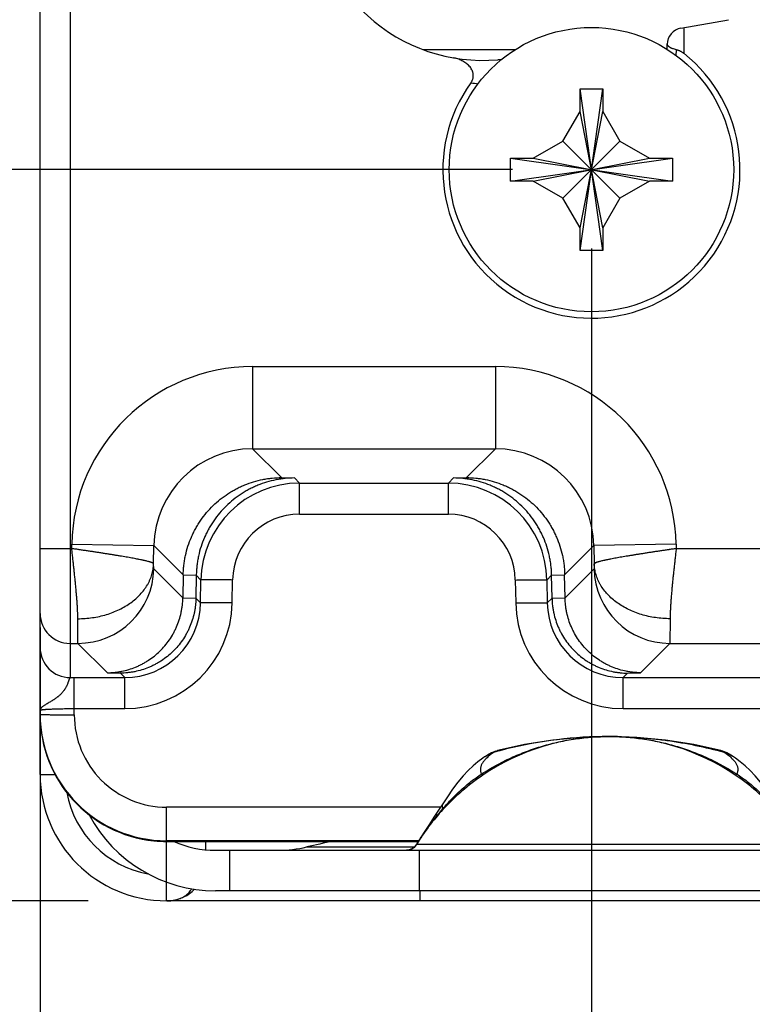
# Model space of a CAD drawing. Header units: inches. Extents: x 0.2 to 16.8, y 0.2 to 10.8.
# Tile 22 of 26: x 13.343 to 13.922, y 3.831 to 4.61. Entities that reach past the tile are written whole.
import ezdxf

# ---------------------------------------------------------------- set-up
doc = ezdxf.new("R2010")
doc.units = ezdxf.units.IN
doc.header["$LTSCALE"] = 0.935
doc.header["$MEASUREMENT"] = 0
doc.layers.get('0').update_dxf_attribs({"linetype": 'CONTINUOUS'})
doc.layers.add('DIMENSIONS', color=7, linetype='CONTINUOUS')
doc.styles.get("Standard").update_dxf_attribs({"font": 'txt', "width": 0.8})
doc.dimstyles.new('DIMSTYLE_1', dxfattribs={"dimtxt": 0.125, "dimasz": 0.18, "dimexe": 0.18, "dimexo": 0.0625, "dimgap": 0.09, "dimtad": 0, "dimtih": 1, "dimtoh": 1, "dimdec": 3, "dimzin": 4, "dimdsep": 46, "dimtxsty": 'STANDARD', "dimblk": '_FILLED', "dimblk1": '_FILLED', "dimblk2": '_FILLED', "dimcen": 0.09, "dimadec": 0, "dimazin": 0, "dimtp": 0.01, "dimtm": 0.01, "dimtfac": 1, "dimtdec": 3, "dimtofl": 0, "dimtmove": 0, "dimatfit": 3, "dimldrblk": '_FILLED', "dimfxl": 1, "dimtolj": 1, "dimtzin": 4, "dimarcsym": 0})

# ---------------------------------------------------------------- blocks, each defined once
blk = doc.blocks.new('_FILLED')
at = {"color": 0, "linetype": 'BYBLOCK'}
blk.add_solid([(0, 0), (-1, 0.1736), (-1, -0.1736)], dxfattribs=at)
blk = doc.blocks.new('*D2')
at = {"layer": 'DIMENSIONS', "color": 2, "linetype": 'CONTINUOUS'}
for p, q in [((13.73271, 4.49179), (12.48421, 4.49179)), ((12.60921, 4.49179), (12.60921, 4.20254)), ((12.60921, 3.91329), (12.60921, 4.20254)), ((12.60921, 4.20254), (12.60921, 3.37892)), ((13.3971, 3.91329), (12.48421, 3.91329)), ((12.60921, 3.37892), (12.3689, 3.37892))]:
    blk.add_line(p, q, dxfattribs=at)
at = {"layer": 'DIMENSIONS', "color": 2, "linetype": 'CONTINUOUS', "xscale": 0.18, "yscale": 0.18, "zscale": 0.18}
for p, rotation in [((12.60921, 4.49179), 90), ((12.60921, 3.91329), 270)]:
    blk.add_blockref('_FILLED', p, dxfattribs=dict(at, rotation=rotation))
at = {"layer": 'DIMENSIONS', "color": 2, "linetype": 'CONTINUOUS', "insert": (12.3064, 3.44142), "char_height": 0.125, "width": 1.225, "attachment_point": 3, "line_spacing_factor": 0.9}
blk.add_mtext('.579{\\Ftxt.shx;\\W1.000000;\\H0.125000; }[14.69]', dxfattribs=at)
blk = doc.blocks.new('*D3')
at = {"layer": 'DIMENSIONS', "color": 2, "linetype": 'CONTINUOUS'}
for p, q in [((13.73271, 5.47579), (12.48421, 5.47579)), ((12.60921, 5.47579), (12.60921, 5.10879)), ((12.60921, 4.49179), (12.60921, 4.85879)), ((13.73271, 4.49179), (12.48421, 4.49179))]:
    blk.add_line(p, q, dxfattribs=at)
at = {"layer": 'DIMENSIONS', "color": 2, "linetype": 'CONTINUOUS', "xscale": 0.18, "yscale": 0.18, "zscale": 0.18}
for p, rotation in [((12.60921, 5.47579), 90), ((12.60921, 4.49179), 270)]:
    blk.add_blockref('_FILLED', p, dxfattribs=dict(at, rotation=rotation))
at = {"layer": 'DIMENSIONS', "color": 2, "linetype": 'CONTINUOUS', "insert": (12.60921, 5.04629), "char_height": 0.125, "width": 1.225, "attachment_point": 2, "line_spacing_factor": 0.9}
blk.add_mtext('.984{\\Ftxt.shx;\\W1.000000;\\H0.125000; }[24.99]', dxfattribs=at)
blk = doc.blocks.new('*D14')
at = {"layer": 'DIMENSIONS', "color": 2, "linetype": 'CONTINUOUS'}
for p, q in [((13.79521, 4.42929), (13.79521, 2.61939)), ((13.35921, 4.12949), (13.35921, 2.61939)), ((13.35921, 2.74439), (12.99921, 2.74439)), ((13.79521, 2.74439), (14.34887, 2.74439))]:
    blk.add_line(p, q, dxfattribs=at)
at = {"layer": 'DIMENSIONS', "color": 2, "linetype": 'CONTINUOUS', "xscale": 0.18, "yscale": 0.18, "zscale": 0.18}
blk.add_blockref('_FILLED', (13.35921, 2.74439), dxfattribs=at)
at = {"layer": 'DIMENSIONS', "color": 2, "linetype": 'CONTINUOUS', "xscale": 0.18, "yscale": 0.18, "zscale": 0.18, "rotation": 180}
blk.add_blockref('_FILLED', (13.79521, 2.74439), dxfattribs=at)
at = {"layer": 'DIMENSIONS', "color": 2, "linetype": 'CONTINUOUS', "insert": (14.41137, 2.80689), "char_height": 0.125, "width": 1.225, "attachment_point": 1, "line_spacing_factor": 0.9}
blk.add_mtext('.436{\\Ftxt.shx;\\W1.000000;\\H0.125000; }[11.07]', dxfattribs=at)

msp = doc.modelspace()

# ---------------------------------------------------------------- linework, layer by layer
at = {"color": 7, "linetype": 'CONTINUOUS'}
for p, q in [((13.35921, 4.01329), (13.35921, 7.28229)), ((13.38283, 7.20562), (13.38283, 4.19199)), ((13.86595, 4.60379), (13.90365, 4.61044)), ((13.86821, 4.60419), (13.86821, 4.58386)), ((13.85521, 4.58689), (13.85521, 4.59099)), ((13.66215, 4.58679), (13.73505, 4.58679)), ((13.86233, 4.58204), (13.8625, 4.58671)), ((13.78621, 4.55579), (13.80421, 4.55579)), ((13.80421, 4.42779), (13.78621, 4.55579)), ((13.78621, 4.53779), (13.78621, 4.55579)), ((13.78621, 4.42779), (13.80421, 4.55579)), ((13.80421, 4.55579), (13.80421, 4.53779)), ((13.77267, 4.51433), (13.78621, 4.53779)), ((13.80421, 4.44579), (13.78621, 4.53779)), ((13.78621, 4.44579), (13.80421, 4.53779)), ((13.80421, 4.53779), (13.81775, 4.51433)), ((13.74921, 4.50079), (13.77267, 4.51433)), ((13.77267, 4.51433), (13.81775, 4.46924)), ((13.77267, 4.46924), (13.81775, 4.51433)), ((13.81775, 4.51433), (13.84121, 4.50079)), ((13.73121, 4.48279), (13.85921, 4.50079)), ((13.73121, 4.50079), (13.74921, 4.50079)), ((13.73121, 4.50079), (13.85921, 4.48279)), ((13.73121, 4.48279), (13.73121, 4.50079)), ((13.74921, 4.48279), (13.84121, 4.50079)), ((13.74921, 4.50079), (13.84121, 4.48279)), ((13.84121, 4.50079), (13.85921, 4.50079)), ((13.85921, 4.50079), (13.85921, 4.48279)), ((13.74921, 4.48279), (13.73121, 4.48279)), ((13.77267, 4.46924), (13.74921, 4.48279)), ((13.84121, 4.48279), (13.81775, 4.46924)), ((13.85921, 4.48279), (13.84121, 4.48279)), ((13.78621, 4.44579), (13.77267, 4.46924)), ((13.81775, 4.46924), (13.80421, 4.44579)), ((13.78621, 4.42779), (13.78621, 4.44579)), ((13.80421, 4.44579), (13.80421, 4.42779)), ((13.80421, 4.42779), (13.78621, 4.42779)), ((13.5272, 4.33594), (13.71922, 4.33594)), ((13.5272, 4.33594), (13.5272, 4.27095)), ((13.71922, 4.33594), (13.71922, 4.27095)), ((13.5272, 4.27095), (13.71922, 4.27095)), ((13.5272, 4.27095), (13.55, 4.24816)), ((13.71922, 4.27095), (13.69642, 4.24816)), ((13.55, 4.24816), (13.56031, 4.24784)), ((13.56437, 4.24378), (13.56031, 4.24784)), ((13.68611, 4.24784), (13.68205, 4.24378)), ((13.68611, 4.24784), (13.69642, 4.24816)), ((13.56437, 4.24378), (13.68205, 4.24378)), ((13.56437, 4.21922), (13.56437, 4.24378)), ((13.68205, 4.21922), (13.68205, 4.24378)), ((13.56437, 4.21922), (13.68205, 4.21922)), ((13.35921, 4.19199), (13.38419, 4.19199)), ((13.38283, 4.19199), (13.38283, 4.08995)), ((13.38419, 4.19199), (13.38425, 4.19542)), ((13.38425, 4.19542), (13.44923, 4.1943)), ((13.44898, 4.17986), (13.44923, 4.1943)), ((13.44923, 4.1943), (13.47238, 4.17115)), ((13.79719, 4.1943), (13.77404, 4.17115)), ((13.86217, 4.19542), (13.79719, 4.1943)), ((13.79719, 4.1943), (13.79744, 4.17986)), ((13.86217, 4.19542), (13.86223, 4.19199)), ((13.86223, 4.19199), (14.16888, 4.19199)), ((13.44909, 4.17596), (13.44898, 4.17986)), ((13.47206, 4.15299), (13.44909, 4.17596)), ((13.79733, 4.17596), (13.77436, 4.15299)), ((13.79744, 4.17986), (13.79733, 4.17596)), ((13.47238, 4.17115), (13.47206, 4.15299)), ((13.47238, 4.17115), (13.48269, 4.17084)), ((13.48269, 4.17084), (13.48237, 4.15267)), ((13.48641, 4.16712), (13.48269, 4.17084)), ((13.76373, 4.17084), (13.76001, 4.16712)), ((13.76373, 4.17084), (13.77404, 4.17115)), ((13.76405, 4.15267), (13.76373, 4.17084)), ((13.77436, 4.15299), (13.77404, 4.17115)), ((13.48611, 4.14894), (13.48641, 4.16712)), ((13.5111, 4.14895), (13.51141, 4.16712)), ((13.73501, 4.16712), (13.73532, 4.14895)), ((13.76001, 4.16712), (13.76031, 4.14894)), ((13.47206, 4.15299), (13.48237, 4.15267)), ((13.48237, 4.15267), (13.48611, 4.14894)), ((13.76031, 4.14894), (13.76405, 4.15267)), ((13.76405, 4.15267), (13.77436, 4.15299)), ((13.3891, 4.117), (13.389, 4.13649)), ((13.85742, 4.13649), (13.85732, 4.117)), ((13.38283, 4.117), (13.3891, 4.117)), ((13.41235, 4.09375), (13.3891, 4.117)), ((13.85732, 4.117), (13.83407, 4.09375)), ((13.85732, 4.117), (14.16921, 4.117)), ((13.38283, 4.08995), (13.38621, 4.08995)), ((13.38621, 4.08995), (13.42615, 4.08995)), ((13.38621, 4.06043), (13.38621, 4.08995)), ((13.41235, 4.09375), (13.42266, 4.09344)), ((13.42266, 4.09344), (13.42615, 4.08995)), ((13.42615, 4.06539), (13.42615, 4.08995)), ((13.82027, 4.08995), (13.82376, 4.09344)), ((13.82027, 4.08995), (14.16921, 4.08995)), ((13.82027, 4.06539), (13.82027, 4.08995)), ((13.82376, 4.09344), (13.83407, 4.09375)), ((13.35921, 4.0609), (13.35936, 4.06085)), ((13.38621, 4.06539), (13.42615, 4.06539)), ((13.82027, 4.06539), (14.16932, 4.06539)), ((13.80861, 4.04329), (13.8091, 4.04329)), ((13.80886, 4.04329), (13.8091, 4.04329)), ((13.8091, 4.04329), (13.80921, 4.04329)), ((13.8091, 4.04329), (13.80921, 4.04329)), ((13.8091, 4.04329), (13.80921, 4.04329)), ((13.71817, 4.03093), (13.71836, 4.03087)), ((13.71972, 4.03176), (13.72094, 4.03212)), ((13.89869, 4.03176), (13.89748, 4.03212)), ((13.90024, 4.03093), (13.90006, 4.03087)), ((13.71076, 4.02716), (13.71077, 4.02716)), ((13.90766, 4.02716), (13.90768, 4.02714)), ((13.90916, 4.02611), (13.90766, 4.02716)), ((13.35921, 4.01329), (13.37103, 4.01329)), ((13.70941, 4.01269), (13.70829, 4.01357)), ((13.90901, 4.01269), (13.91013, 4.01357)), ((13.67593, 3.98739), (13.45921, 3.98739)), ((13.45921, 3.92808), (13.45921, 3.98739)), ((13.67775, 3.98548), (13.6778, 3.98633)), ((13.65873, 3.96087), (13.45921, 3.96087)), ((13.45921, 3.96029), (13.65837, 3.96029)), ((13.49003, 3.96029), (13.48992, 3.95369)), ((13.65705, 3.95813), (13.65664, 3.9575)), ((13.65705, 3.95813), (13.65703, 3.95807)), ((13.65704, 3.95806), (13.96138, 3.95806)), ((13.49779, 3.95329), (14.12063, 3.95329)), ((13.50921, 3.92129), (13.50921, 3.95329)), ((13.57011, 3.95588), (13.65522, 3.95588)), ((13.65921, 3.92129), (13.65921, 3.95329)), ((13.45919, 3.91341), (13.45904, 3.92807)), ((14.12063, 3.92129), (13.49779, 3.92129)), ((13.6597, 3.91329), (13.6597, 3.92129)), ((13.45921, 3.91329), (13.45919, 3.91341)), ((14.15921, 3.91329), (13.45921, 3.91329))]:
    msp.add_line(p, q, dxfattribs=at)
for points in [[(13.8091, 4.04328), (13.78722, 4.0426), (13.7647, 4.04046), (13.74222, 4.03688), (13.72094, 4.03212)], [(13.89748, 4.03212), (13.8762, 4.03688), (13.85377, 4.04046), (13.83124, 4.04259), (13.80921, 4.04329)], [(13.71972, 4.03176), (13.71622, 4.03031), (13.71301, 4.02859), (13.71077, 4.02716)], [(13.90229, 4.03027), (13.89908, 4.03162), (13.89869, 4.03176)], [(13.90769, 4.02714), (13.90549, 4.02855), (13.90229, 4.03027)], [(13.71076, 4.02716), (13.70926, 4.02611), (13.70547, 4.02326), (13.70166, 4.02005), (13.69775, 4.01637), (13.69371, 4.0121), (13.68955, 4.00714), (13.68536, 4.00159), (13.68126, 3.99565), (13.67768, 3.99011)], [(13.94074, 3.99011), (13.93716, 3.99565), (13.93306, 4.00159), (13.92887, 4.00714), (13.92471, 4.0121), (13.92067, 4.01637), (13.91676, 4.02005), (13.91295, 4.02326), (13.90916, 4.02611)], [(13.67768, 3.99011), (13.67435, 3.98494), (13.67069, 3.97937), (13.66708, 3.97389), (13.66352, 3.96846), (13.66005, 3.96302), (13.65705, 3.95813)], [(13.65664, 3.9575), (13.65578, 3.95644), (13.65478, 3.95552), (13.65367, 3.95474), (13.65246, 3.95411), (13.65117, 3.95366), (13.64984, 3.95338), (13.64885, 3.95331)], [(13.46073, 3.91329), (13.46135, 3.9133), (13.46194, 3.91333), (13.46251, 3.91338), (13.46304, 3.91344), (13.46354, 3.91351), (13.464, 3.91358), (13.4644, 3.91366), (13.46476, 3.91373), (13.46504, 3.91379), (13.46523, 3.91383), (13.46536, 3.91386)]]:
    msp.add_lwpolyline(points, dxfattribs=at)
msp.add_circle((13.79521, 4.49179), 0.1125, dxfattribs=at)
for centre, radius, start, end in [((13.70921, 4.71324), 0.135, 180, 275.03923), ((13.86821, 4.59099), 0.013, 100, 180), ((13.79521, 4.49179), 0.1175, 144.20684, 51.59058), ((13.72221, 4.56581), 0.013, 82.62988, 95.03923), ((13.72398, 4.71925), 0.16056, 261.37438, 263.43995), ((13.5272, 4.19298), 0.14297, 89.99673, 179.02052), ((13.71922, 4.19297), 0.14297, 0.9796, 90.00339), ((13.52717, 4.193), 0.07795, 89.97511, 179.04139), ((13.71925, 4.193), 0.07795, 0.95861, 90.02482), ((13.56439, 4.1658), 0.07798, 90.00854, 179.0339), ((13.68203, 4.1658), 0.07798, 0.96611, 89.99147), ((13.56438, 4.16625), 0.05298, 90.00278, 179.05168), ((13.68204, 4.16625), 0.05298, 0.94832, 89.99722), ((13.38908, 4.17701), 0.06001, 270.02134, 358.99646), ((13.85734, 4.17701), 0.06001, 181.00354, 269.97866), ((13.42615, 4.15035), 0.08496, 270.00226, 359.05229), ((13.42616, 4.14991), 0.05996, 269.99426, 359.07525), ((13.82027, 4.15035), 0.08496, 180.94771, 269.99774), ((13.82026, 4.14991), 0.05996, 180.92475, 270.00574), ((13.38283, 4.14062), 0.02362, 180.00499, 270.00496), ((13.38283, 4.11357), 0.02362, 180.00499, 270.00535), ((13.45923, 4.06088), 0.10001, 179.99048, 269.99045), ((13.45923, 4.06041), 0.07302, 179.98465, 269.98522), ((13.80918, 3.86532), 0.17797, 90.18498, 124.10005), ((13.80948, 3.70292), 0.34037, 90.10476, 103.82303), ((13.80924, 3.86532), 0.17797, 55.9, 90.00822), ((13.80971, 3.70141), 0.34189, 105.0277, 105.49893), ((13.80977, 3.70122), 0.34208, 103.80172, 105.02767), ((13.88908, 4.00003), 0.03288, 55.59769, 58.81783), ((13.45921, 4.01329), 0.1, 180, 270), ((13.81054, 3.86296), 0.18068, 124.03767, 137.3056), ((13.80788, 3.86296), 0.18068, 42.6944, 55.96231), ((13.45904, 4.01329), 0.08, 190.38957, 259.51599), ((13.49779, 4.03429), 0.113, 208.02475, 270), ((13.80786, 3.86566), 0.17688, 137.35767, 148.50549), ((13.49779, 4.03429), 0.081, 246.06651, 270), ((13.80921, 2.92662), 1.05667, 101.92751, 103.07788), ((13.6485, 3.96328), 0.01, 270.00173, 328.56189), ((13.54748, 4.05329), 0.1, 270, 283.07788), ((13.45973, 3.94329), 0.03, 276.15272, 316.09686), ((13.45973, 3.94329), 0.03, 269.75216, 270), ((13.45973, 3.94309), 0.0298, 269.99993, 271.92246), ((13.45974, 3.94283), 0.02954, 271.92046, 275.52312), ((13.45985, 3.9418), 0.02851, 277.5182, 279.66032), ((13.45992, 3.94139), 0.02809, 279.66625, 279.88562), ((13.45994, 3.94124), 0.02794, 279.88523, 280.93669), ((13.45998, 3.94103), 0.02773, 280.93798, 281.19929), ((13.46007, 3.9406), 0.02728, 281.19472, 284.25799)]:
    msp.add_arc(centre, radius, start, end, dxfattribs=at)
for major_axis, ratio, start_param, end_param in [((-0.03827, 0.09241), 0.999785, 1.178059, 2.648688), ((0, 0.10002), 0.999848, -3.24176, -3.141593)]:
    msp.add_ellipse((13.45921, 4.0603), major_axis=major_axis, ratio=ratio, start_param=start_param, end_param=end_param, dxfattribs=at)
for points, knots in [([(13.86253, 4.5867), (13.862, 4.5868), (13.86098, 4.58703), (13.85975, 4.58741), (13.85886, 4.58775), (13.85826, 4.58801), (13.8577, 4.58829), (13.8572, 4.58858), (13.85675, 4.58888), (13.85636, 4.5892), (13.85602, 4.58952), (13.85574, 4.58985), (13.85552, 4.59018), (13.85538, 4.59047), (13.8553, 4.5907), (13.85524, 4.59093), (13.85521, 4.5911), (13.85521, 4.59122)], [0, 0, 0, 0, 0.179706, 0.344807, 0.421315, 0.493568, 0.561482, 0.625028, 0.684239, 0.739228, 0.790215, 0.837473, 0.881355, 0.922545, 0.942434, 0.961951, 1, 1, 1, 1]), ([(13.86253, 4.5867), (13.86278, 4.58665), (13.86328, 4.58653), (13.86402, 4.5863), (13.86475, 4.586), (13.86548, 4.58565), (13.86619, 4.58526), (13.86711, 4.58468), (13.86778, 4.5842), (13.86821, 4.58386)], [0, 0, 0, 0, 0.117911, 0.239034, 0.362675, 0.488254, 0.615201, 0.743065, 1, 1, 1, 1]), ([(13.6999, 4.56051), (13.70008, 4.56075), (13.70041, 4.56126), (13.70084, 4.56205), (13.7012, 4.56288), (13.70148, 4.56374), (13.70168, 4.56463), (13.70179, 4.56553), (13.7018, 4.56643), (13.70174, 4.56733), (13.70158, 4.56823), (13.70135, 4.5691), (13.70104, 4.56995), (13.70054, 4.57105), (13.69976, 4.57234), (13.69863, 4.57376), (13.69734, 4.57503), (13.69593, 4.57617), (13.69442, 4.57717), (13.69284, 4.57804), (13.69119, 4.57878), (13.68949, 4.5794), (13.68775, 4.5799), (13.68657, 4.58015), (13.68597, 4.58025)], [0, 0, 0, 0, 0.031252, 0.062514, 0.093768, 0.125024, 0.156279, 0.187534, 0.21879, 0.250046, 0.281302, 0.312558, 0.343814, 0.37507, 0.437544, 0.500026, 0.562515, 0.625008, 0.687504, 0.750002, 0.812501, 0.874998, 0.937505, 1, 1, 1, 1]), ([(13.72342, 4.57836), (13.72323, 4.57844), (13.72284, 4.57858), (13.72225, 4.57872), (13.72166, 4.57878), (13.72126, 4.57877), (13.72107, 4.57876)], [0, 0, 0, 0, 0.258723, 0.510098, 0.756399, 1, 1, 1, 1]), ([(13.47238, 4.17115), (13.4724, 4.17244), (13.47251, 4.175), (13.47286, 4.17883), (13.4734, 4.18265), (13.47436, 4.18768), (13.47602, 4.19387), (13.47828, 4.19987), (13.48043, 4.20451), (13.4822, 4.2079), (13.48414, 4.21119), (13.48692, 4.21544), (13.49077, 4.22048), (13.49594, 4.22604), (13.5016, 4.23106), (13.50668, 4.23476), (13.51094, 4.23741), (13.51421, 4.23923), (13.51757, 4.2409), (13.52213, 4.24289), (13.52799, 4.24497), (13.53402, 4.24648), (13.5389, 4.24733), (13.54382, 4.24795), (13.54753, 4.24814), (13.55, 4.24816)], [0, 0, 0, 0, 0.031802, 0.063609, 0.095406, 0.127191, 0.190683, 0.254063, 0.285708, 0.317311, 0.348869, 0.380378, 0.443224, 0.505851, 0.568256, 0.630439, 0.66146, 0.69243, 0.723352, 0.754229, 0.815841, 0.877314, 0.908017, 0.938699, 1, 1, 1, 1]), ([(13.56031, 4.24784), (13.55784, 4.24783), (13.55413, 4.24763), (13.54922, 4.24702), (13.54433, 4.24617), (13.5383, 4.24466), (13.53244, 4.24258), (13.52788, 4.24059), (13.52452, 4.23892), (13.52125, 4.2371), (13.51699, 4.23445), (13.51191, 4.23075), (13.50625, 4.22573), (13.50108, 4.22017), (13.49723, 4.21513), (13.49445, 4.21088), (13.49251, 4.20758), (13.49074, 4.20419), (13.48859, 4.19956), (13.48634, 4.19356), (13.48467, 4.18737), (13.48371, 4.18233), (13.48317, 4.17852), (13.48282, 4.17469), (13.48271, 4.17212), (13.48269, 4.17084)], [0, 0, 0, 0, 0.061301, 0.091983, 0.122686, 0.184159, 0.245771, 0.276648, 0.30757, 0.33854, 0.369561, 0.431744, 0.494149, 0.556776, 0.619622, 0.651131, 0.682689, 0.714292, 0.745937, 0.809317, 0.872809, 0.904594, 0.936391, 0.968198, 1, 1, 1, 1]), ([(13.76373, 4.17084), (13.76371, 4.17212), (13.7636, 4.17469), (13.76325, 4.17852), (13.76271, 4.18233), (13.76175, 4.18737), (13.76008, 4.19356), (13.75783, 4.19956), (13.75568, 4.20419), (13.75391, 4.20758), (13.75197, 4.21088), (13.74919, 4.21513), (13.74534, 4.22017), (13.74017, 4.22573), (13.73451, 4.23075), (13.72943, 4.23445), (13.72517, 4.2371), (13.7219, 4.23892), (13.71854, 4.24059), (13.71398, 4.24258), (13.70812, 4.24466), (13.70209, 4.24617), (13.6972, 4.24702), (13.69229, 4.24763), (13.68858, 4.24783), (13.68611, 4.24784)], [0, 0, 0, 0, 0.031802, 0.063609, 0.095406, 0.127191, 0.190683, 0.254063, 0.285708, 0.317311, 0.348869, 0.380378, 0.443224, 0.505851, 0.568256, 0.630439, 0.66146, 0.69243, 0.723352, 0.754229, 0.815841, 0.877314, 0.908017, 0.938699, 1, 1, 1, 1]), ([(13.69642, 4.24816), (13.69889, 4.24814), (13.7026, 4.24795), (13.70751, 4.24733), (13.7124, 4.24648), (13.71843, 4.24497), (13.72429, 4.24289), (13.72885, 4.2409), (13.73221, 4.23923), (13.73548, 4.23741), (13.73974, 4.23476), (13.74482, 4.23106), (13.75048, 4.22604), (13.75565, 4.22048), (13.7595, 4.21544), (13.76228, 4.21119), (13.76422, 4.2079), (13.76599, 4.20451), (13.76814, 4.19987), (13.7704, 4.19387), (13.77206, 4.18768), (13.77302, 4.18265), (13.77356, 4.17883), (13.77391, 4.175), (13.77402, 4.17244), (13.77404, 4.17115)], [0, 0, 0, 0, 0.061301, 0.091983, 0.122686, 0.184159, 0.245771, 0.276648, 0.30757, 0.33854, 0.369561, 0.431744, 0.494149, 0.556776, 0.619622, 0.651131, 0.682689, 0.714292, 0.745937, 0.809317, 0.872809, 0.904594, 0.936391, 0.968198, 1, 1, 1, 1]), ([(13.44898, 4.17986), (13.44897, 4.1799), (13.44893, 4.17998), (13.44885, 4.1801), (13.44872, 4.18022), (13.44856, 4.18035), (13.44836, 4.18048), (13.44802, 4.18066), (13.44763, 4.18084), (13.44718, 4.181), (13.4468, 4.18113), (13.44637, 4.18127), (13.44573, 4.18146), (13.44484, 4.1817), (13.44367, 4.18202), (13.44235, 4.18235), (13.44117, 4.18262), (13.44016, 4.18285), (13.43906, 4.18308), (13.43791, 4.18331), (13.43672, 4.18355), (13.43546, 4.1838), (13.4338, 4.18411), (13.43172, 4.1845), (13.42953, 4.1849), (13.42723, 4.18529), (13.42483, 4.18569), (13.42234, 4.18611), (13.41976, 4.18653), (13.41709, 4.18696), (13.41435, 4.18739), (13.41154, 4.18784), (13.40866, 4.1883), (13.40573, 4.18875), (13.40325, 4.18913), (13.40125, 4.18943), (13.39973, 4.18965), (13.3982, 4.18987), (13.39666, 4.1901), (13.39512, 4.19033), (13.39357, 4.19057), (13.39201, 4.19081), (13.39072, 4.19101), (13.38967, 4.19117), (13.38863, 4.19132), (13.38732, 4.19151), (13.38575, 4.19174), (13.38471, 4.1919), (13.38419, 4.19199)], [0, 0, 0, 0, 0.001868, 0.004054, 0.006658, 0.009741, 0.013328, 0.017426, 0.027158, 0.03281, 0.038998, 0.045729, 0.053008, 0.069208, 0.087587, 0.108084, 0.130631, 0.142655, 0.155171, 0.181654, 0.19561, 0.210035, 0.240252, 0.272229, 0.305887, 0.341144, 0.377924, 0.416145, 0.455716, 0.496546, 0.53854, 0.5816, 0.625625, 0.670512, 0.716158, 0.739232, 0.762458, 0.78582, 0.809306, 0.832901, 0.856592, 0.880366, 0.90421, 0.916155, 0.928112, 0.952055, 0.976024, 1, 1, 1, 1]), ([(13.389, 4.13649), (13.389, 4.13739), (13.38897, 4.13925), (13.38888, 4.1421), (13.38873, 4.14508), (13.38858, 4.14765), (13.38843, 4.14977), (13.38827, 4.15196), (13.38809, 4.15418), (13.3879, 4.15644), (13.3877, 4.15877), (13.38742, 4.16172), (13.38713, 4.16471), (13.38689, 4.16714), (13.38664, 4.16962), (13.38631, 4.17275), (13.38597, 4.17589), (13.38569, 4.17843), (13.38548, 4.18035), (13.38527, 4.18228), (13.38506, 4.18422), (13.38485, 4.18615), (13.38464, 4.1881), (13.38442, 4.19004), (13.38427, 4.19134), (13.38419, 4.19199)], [0, 0, 0, 0, 0.048629, 0.09986, 0.153544, 0.209538, 0.238352, 0.267685, 0.327822, 0.358584, 0.389779, 0.453384, 0.518462, 0.551498, 0.584835, 0.65232, 0.720737, 0.755236, 0.789897, 0.824699, 0.859618, 0.894634, 0.929721, 0.964852, 1, 1, 1, 1]), ([(13.86223, 4.19199), (13.86171, 4.1919), (13.86067, 4.19174), (13.8591, 4.19151), (13.85779, 4.19132), (13.85675, 4.19117), (13.8557, 4.19101), (13.85441, 4.19081), (13.85285, 4.19057), (13.8513, 4.19033), (13.84976, 4.1901), (13.84822, 4.18987), (13.84669, 4.18965), (13.84517, 4.18943), (13.84317, 4.18913), (13.84069, 4.18875), (13.83776, 4.1883), (13.83488, 4.18784), (13.83207, 4.18739), (13.82933, 4.18696), (13.82666, 4.18653), (13.82408, 4.18611), (13.82159, 4.18569), (13.81919, 4.18529), (13.81689, 4.1849), (13.8147, 4.1845), (13.81262, 4.18411), (13.81096, 4.1838), (13.8097, 4.18355), (13.80851, 4.18331), (13.80736, 4.18308), (13.80626, 4.18285), (13.80525, 4.18262), (13.80407, 4.18235), (13.80275, 4.18202), (13.80158, 4.1817), (13.80069, 4.18146), (13.80005, 4.18127), (13.79962, 4.18113), (13.79924, 4.181), (13.79879, 4.18084), (13.7984, 4.18066), (13.79806, 4.18048), (13.79786, 4.18035), (13.7977, 4.18022), (13.79757, 4.1801), (13.79749, 4.17998), (13.79745, 4.1799), (13.79744, 4.17986)], [0, 0, 0, 0, 0.023976, 0.047945, 0.071888, 0.083845, 0.09579, 0.119634, 0.143408, 0.167099, 0.190695, 0.21418, 0.237543, 0.260768, 0.283842, 0.329488, 0.374375, 0.4184, 0.461461, 0.503455, 0.544284, 0.583855, 0.622076, 0.658856, 0.694114, 0.727771, 0.759749, 0.789965, 0.80439, 0.818347, 0.84483, 0.857345, 0.869369, 0.891916, 0.912413, 0.930792, 0.946993, 0.954271, 0.961003, 0.967191, 0.972843, 0.982575, 0.986673, 0.990261, 0.993343, 0.995947, 0.998132, 1, 1, 1, 1]), ([(13.86223, 4.19199), (13.86215, 4.19134), (13.862, 4.19004), (13.86178, 4.1881), (13.86157, 4.18615), (13.86136, 4.18422), (13.86115, 4.18228), (13.86094, 4.18035), (13.86073, 4.17843), (13.86045, 4.17589), (13.86011, 4.17275), (13.85978, 4.16962), (13.85953, 4.16714), (13.85929, 4.16471), (13.859, 4.16172), (13.85872, 4.15877), (13.85852, 4.15644), (13.85833, 4.15418), (13.85815, 4.15196), (13.85799, 4.14977), (13.85784, 4.14765), (13.85769, 4.14508), (13.85754, 4.1421), (13.85745, 4.13925), (13.85742, 4.13739), (13.85742, 4.13649)], [0, 0, 0, 0, 0.035148, 0.070279, 0.105366, 0.140382, 0.175301, 0.210103, 0.244764, 0.279263, 0.34768, 0.415165, 0.448502, 0.481538, 0.546616, 0.610221, 0.641416, 0.672178, 0.732315, 0.761648, 0.790462, 0.846456, 0.90014, 0.951371, 1, 1, 1, 1]), ([(13.389, 4.13649), (13.39285, 4.13649), (13.39862, 4.13691), (13.40614, 4.13828), (13.41161, 4.13971), (13.41686, 4.14152), (13.42186, 4.14369), (13.42656, 4.14622), (13.4309, 4.14906), (13.43486, 4.1522), (13.43839, 4.15562), (13.44147, 4.15927), (13.44363, 4.1625), (13.4451, 4.16517), (13.44607, 4.1672), (13.4469, 4.16925), (13.4476, 4.17134), (13.44816, 4.17345), (13.44858, 4.17557), (13.44886, 4.17771), (13.44895, 4.17914), (13.44898, 4.17986)], [0, 0, 0, 0, 0.142021, 0.212345, 0.281804, 0.350146, 0.417144, 0.482611, 0.546407, 0.608444, 0.668694, 0.727197, 0.784066, 0.811953, 0.839508, 0.866763, 0.893758, 0.920532, 0.947132, 0.973607, 1, 1, 1, 1]), ([(13.85742, 4.13649), (13.85357, 4.13649), (13.8478, 4.13691), (13.84028, 4.13828), (13.83481, 4.13971), (13.82956, 4.14152), (13.82456, 4.14369), (13.81986, 4.14622), (13.81552, 4.14906), (13.81156, 4.1522), (13.80803, 4.15562), (13.80495, 4.15927), (13.80278, 4.1625), (13.80131, 4.16517), (13.80035, 4.1672), (13.79952, 4.16925), (13.79882, 4.17134), (13.79826, 4.17345), (13.79784, 4.17557), (13.79756, 4.17771), (13.79747, 4.17914), (13.79744, 4.17986)], [0, 0, 0, 0, 0.142022, 0.212346, 0.281806, 0.350148, 0.417146, 0.482614, 0.54641, 0.608447, 0.668696, 0.727199, 0.784067, 0.811955, 0.839509, 0.866764, 0.893759, 0.920532, 0.947132, 0.973608, 1, 1, 1, 1]), ([(13.51141, 4.16712), (13.5098, 4.16715), (13.50741, 4.16719), (13.50425, 4.16723), (13.50197, 4.16725), (13.49978, 4.16727), (13.4977, 4.16728), (13.49575, 4.16729), (13.49395, 4.1673), (13.49231, 4.16729), (13.49105, 4.16728), (13.49014, 4.16728), (13.48953, 4.16727), (13.48897, 4.16726), (13.48846, 4.16725), (13.48801, 4.16724), (13.48761, 4.16722), (13.48727, 4.16721), (13.48702, 4.1672), (13.48685, 4.16718), (13.48675, 4.16718), (13.48666, 4.16717), (13.48658, 4.16716), (13.48652, 4.16715), (13.48647, 4.16714), (13.48644, 4.16713), (13.48642, 4.16712), (13.48642, 4.16712), (13.48641, 4.16712)], [0, 0, 0, 0, 0.192854, 0.287006, 0.378456, 0.466342, 0.549839, 0.628161, 0.700571, 0.766388, 0.824995, 0.85142, 0.875841, 0.898201, 0.918449, 0.936536, 0.952422, 0.966069, 0.977447, 0.982278, 0.986533, 0.990211, 0.99331, 0.995832, 0.997778, 0.999157, 0.999642, 1, 1, 1, 1]), ([(13.73501, 4.16712), (13.73662, 4.16715), (13.73901, 4.16719), (13.74217, 4.16723), (13.74445, 4.16725), (13.74664, 4.16727), (13.74872, 4.16728), (13.75067, 4.16729), (13.75247, 4.1673), (13.75411, 4.16729), (13.75537, 4.16728), (13.75628, 4.16728), (13.75689, 4.16727), (13.75745, 4.16726), (13.75796, 4.16725), (13.75841, 4.16724), (13.75881, 4.16722), (13.75915, 4.16721), (13.7594, 4.1672), (13.75957, 4.16718), (13.75967, 4.16718), (13.75976, 4.16717), (13.75984, 4.16716), (13.7599, 4.16715), (13.75995, 4.16714), (13.75998, 4.16713), (13.76, 4.16712), (13.76, 4.16712), (13.76001, 4.16712)], [0, 0, 0, 0, 0.192854, 0.287006, 0.378456, 0.466342, 0.549839, 0.628161, 0.700571, 0.766388, 0.824995, 0.85142, 0.875841, 0.898201, 0.918449, 0.936536, 0.952422, 0.966069, 0.977447, 0.982278, 0.986533, 0.990211, 0.99331, 0.995832, 0.997778, 0.999157, 0.999642, 1, 1, 1, 1]), ([(13.41235, 4.09375), (13.41425, 4.09376), (13.41711, 4.09391), (13.42089, 4.09439), (13.42465, 4.09504), (13.42928, 4.0962), (13.43379, 4.0978), (13.4373, 4.09933), (13.43988, 4.10061), (13.4424, 4.10202), (13.44568, 4.10406), (13.44959, 4.1069), (13.45394, 4.11076), (13.45792, 4.11504), (13.46147, 4.11969), (13.46405, 4.12385), (13.46587, 4.12733), (13.46752, 4.1309), (13.46926, 4.13551), (13.47054, 4.14027), (13.47128, 4.14414), (13.47183, 4.14805), (13.47203, 4.15101), (13.47206, 4.15299)], [0, 0, 0, 0, 0.061303, 0.091986, 0.122691, 0.184166, 0.245781, 0.276658, 0.307581, 0.338552, 0.369574, 0.43176, 0.494167, 0.556797, 0.619645, 0.682696, 0.7143, 0.745946, 0.809328, 0.872824, 0.90461, 0.936408, 1, 1, 1, 1]), ([(13.48237, 4.15267), (13.48234, 4.1507), (13.48214, 4.14774), (13.48159, 4.14383), (13.48085, 4.13996), (13.47957, 4.13519), (13.47783, 4.13058), (13.47618, 4.12702), (13.47436, 4.12354), (13.47178, 4.11938), (13.46823, 4.11473), (13.46425, 4.11045), (13.4599, 4.10659), (13.45599, 4.10374), (13.45271, 4.10171), (13.4502, 4.1003), (13.44762, 4.09902), (13.44411, 4.09749), (13.4396, 4.09589), (13.43496, 4.09473), (13.4312, 4.09408), (13.42742, 4.0936), (13.42457, 4.09345), (13.42266, 4.09344)], [0, 0, 0, 0, 0.063592, 0.09539, 0.127176, 0.190672, 0.254054, 0.2857, 0.317304, 0.380355, 0.443203, 0.505833, 0.56824, 0.630426, 0.661448, 0.692419, 0.723342, 0.754219, 0.815834, 0.877309, 0.908014, 0.938697, 1, 1, 1, 1]), ([(13.76405, 4.15267), (13.76408, 4.1507), (13.76428, 4.14774), (13.76483, 4.14383), (13.76557, 4.13996), (13.76685, 4.13519), (13.76859, 4.13058), (13.77024, 4.12702), (13.77206, 4.12354), (13.77464, 4.11938), (13.77819, 4.11473), (13.78217, 4.11045), (13.78652, 4.10659), (13.79043, 4.10374), (13.79371, 4.10171), (13.79622, 4.1003), (13.7988, 4.09902), (13.80231, 4.09749), (13.80682, 4.09589), (13.81146, 4.09473), (13.81522, 4.09408), (13.819, 4.0936), (13.82185, 4.09345), (13.82376, 4.09344)], [0, 0, 0, 0, 0.063592, 0.09539, 0.127176, 0.190672, 0.254054, 0.2857, 0.317304, 0.380355, 0.443203, 0.505833, 0.56824, 0.630426, 0.661448, 0.692419, 0.723342, 0.754219, 0.815834, 0.877309, 0.908014, 0.938697, 1, 1, 1, 1]), ([(13.83407, 4.09375), (13.83217, 4.09376), (13.82931, 4.09391), (13.82553, 4.09439), (13.82177, 4.09504), (13.81714, 4.0962), (13.81263, 4.0978), (13.80912, 4.09933), (13.80654, 4.10061), (13.80402, 4.10202), (13.80074, 4.10406), (13.79683, 4.1069), (13.79248, 4.11076), (13.7885, 4.11504), (13.78495, 4.11969), (13.78237, 4.12385), (13.78055, 4.12733), (13.7789, 4.1309), (13.77716, 4.13551), (13.77588, 4.14027), (13.77514, 4.14414), (13.77459, 4.14805), (13.77439, 4.15101), (13.77436, 4.15299)], [0, 0, 0, 0, 0.061303, 0.091986, 0.122691, 0.184166, 0.245781, 0.276658, 0.307581, 0.338552, 0.369574, 0.43176, 0.494167, 0.556797, 0.619645, 0.682696, 0.7143, 0.745946, 0.809328, 0.872824, 0.90461, 0.936408, 1, 1, 1, 1]), ([(13.5111, 4.14895), (13.50949, 4.14897), (13.5071, 4.14901), (13.50395, 4.14905), (13.50167, 4.14908), (13.49948, 4.14909), (13.4974, 4.14911), (13.49545, 4.14912), (13.49364, 4.14912), (13.492, 4.14912), (13.49074, 4.14911), (13.48983, 4.1491), (13.48922, 4.14909), (13.48866, 4.14908), (13.48816, 4.14907), (13.4877, 4.14906), (13.48731, 4.14905), (13.48697, 4.14903), (13.48672, 4.14902), (13.48655, 4.14901), (13.48644, 4.149), (13.48635, 4.14899), (13.48627, 4.14898), (13.48621, 4.14897), (13.48616, 4.14896), (13.48613, 4.14895), (13.48612, 4.14895), (13.48611, 4.14894), (13.48611, 4.14894)], [0, 0, 0, 0, 0.192854, 0.287006, 0.378456, 0.466342, 0.549839, 0.628161, 0.700571, 0.766388, 0.824995, 0.85142, 0.875841, 0.898201, 0.918449, 0.936536, 0.952422, 0.966069, 0.977447, 0.982278, 0.986533, 0.990211, 0.99331, 0.995832, 0.997778, 0.999157, 0.999642, 1, 1, 1, 1]), ([(13.73532, 4.14895), (13.73693, 4.14897), (13.73932, 4.14901), (13.74247, 4.14905), (13.74475, 4.14908), (13.74694, 4.14909), (13.74902, 4.14911), (13.75097, 4.14912), (13.75278, 4.14912), (13.75442, 4.14912), (13.75568, 4.14911), (13.75659, 4.1491), (13.7572, 4.14909), (13.75776, 4.14908), (13.75826, 4.14907), (13.75872, 4.14906), (13.75911, 4.14905), (13.75945, 4.14903), (13.7597, 4.14902), (13.75987, 4.14901), (13.75998, 4.149), (13.76007, 4.14899), (13.76015, 4.14898), (13.76021, 4.14897), (13.76026, 4.14896), (13.76029, 4.14895), (13.7603, 4.14895), (13.76031, 4.14894), (13.76031, 4.14894)], [0, 0, 0, 0, 0.192854, 0.287006, 0.378456, 0.466342, 0.549839, 0.628161, 0.700571, 0.766388, 0.824995, 0.85142, 0.875841, 0.898201, 0.918449, 0.936536, 0.952422, 0.966069, 0.977447, 0.982278, 0.986533, 0.990211, 0.99331, 0.995832, 0.997778, 0.999157, 0.999642, 1, 1, 1, 1]), ([(13.38283, 4.08995), (13.38281, 4.08994), (13.38277, 4.08992), (13.38273, 4.08988), (13.3827, 4.08983), (13.38266, 4.08978), (13.38261, 4.08968), (13.38253, 4.08954), (13.38245, 4.08934), (13.38235, 4.0891), (13.38225, 4.08883), (13.38214, 4.08851), (13.38201, 4.08816), (13.38188, 4.08777), (13.38173, 4.08735), (13.38157, 4.08689), (13.3814, 4.08641), (13.38121, 4.08589), (13.381, 4.08534), (13.38069, 4.08456), (13.38024, 4.08354), (13.37972, 4.08249), (13.37925, 4.08163), (13.37887, 4.08097), (13.37852, 4.08041), (13.37822, 4.07997), (13.37791, 4.07953), (13.3775, 4.07898), (13.37699, 4.07834), (13.37645, 4.0777), (13.37588, 4.07708), (13.37528, 4.07647), (13.37466, 4.07589), (13.37402, 4.07534), (13.37336, 4.07481), (13.37269, 4.0743), (13.37202, 4.07381), (13.37134, 4.07333), (13.37067, 4.07287), (13.37, 4.07243), (13.36912, 4.07186), (13.36803, 4.0712), (13.36677, 4.07046), (13.36575, 4.06987), (13.36497, 4.06942), (13.36424, 4.069), (13.36339, 4.06848), (13.36245, 4.06788), (13.36162, 4.0673), (13.3609, 4.06675), (13.36038, 4.06628), (13.36004, 4.06591), (13.35982, 4.06564), (13.35963, 4.06537), (13.35943, 4.06502), (13.35929, 4.06467), (13.35922, 4.06431), (13.35921, 4.06414), (13.35921, 4.06405)], [0, 0, 0, 0, 0.002061, 0.003395, 0.004964, 0.006782, 0.00886, 0.013808, 0.019827, 0.026919, 0.035082, 0.044308, 0.054587, 0.0659, 0.078225, 0.091537, 0.105808, 0.121007, 0.137103, 0.154065, 0.190433, 0.229721, 0.250334, 0.271522, 0.29322, 0.304239, 0.315362, 0.337883, 0.360706, 0.383758, 0.406986, 0.430342, 0.453756, 0.47715, 0.500469, 0.523655, 0.546649, 0.569411, 0.591902, 0.614085, 0.635917, 0.678359, 0.71892, 0.757324, 0.775648, 0.793353, 0.826827, 0.857605, 0.885566, 0.910648, 0.932913, 0.943049, 0.952565, 0.961508, 0.969933, 0.985481, 0.992814, 1, 1, 1, 1]), ([(13.35921, 4.06405), (13.35921, 4.06406), (13.35922, 4.06409), (13.35924, 4.06412), (13.35929, 4.06415), (13.35934, 4.06418), (13.35942, 4.06422), (13.35951, 4.06425), (13.35961, 4.06428), (13.35978, 4.06433), (13.36004, 4.06438), (13.36039, 4.06444), (13.3608, 4.06451), (13.36128, 4.06457), (13.36182, 4.06463), (13.36241, 4.06468), (13.36306, 4.06474), (13.36404, 4.06482), (13.3654, 4.06491), (13.36717, 4.065), (13.36912, 4.06509), (13.37125, 4.06517), (13.37351, 4.06524), (13.3759, 4.06529), (13.37839, 4.06534), (13.38184, 4.06538), (13.38445, 4.06539), (13.38621, 4.06539)], [0, 0, 0, 0, 0.001251, 0.00276, 0.004684, 0.0071, 0.010045, 0.01354, 0.017593, 0.022212, 0.033152, 0.046363, 0.06183, 0.079524, 0.099411, 0.121446, 0.145582, 0.171763, 0.230013, 0.295654, 0.368066, 0.446561, 0.53039, 0.618749, 0.710791, 0.805626, 1, 1, 1, 1]), ([(13.35936, 4.06085), (13.35941, 4.06084), (13.35953, 4.06082), (13.35975, 4.0608), (13.36002, 4.06078), (13.36034, 4.06076), (13.36072, 4.06074), (13.36133, 4.06071), (13.36222, 4.06068), (13.36344, 4.06064), (13.36485, 4.06061), (13.36644, 4.06058), (13.36819, 4.06055), (13.3701, 4.06052), (13.3729, 4.06049), (13.37664, 4.06045), (13.38134, 4.06043), (13.38457, 4.06043), (13.38621, 4.06043)], [0, 0, 0, 0, 0.005916, 0.013902, 0.023948, 0.036037, 0.050145, 0.066242, 0.10427, 0.149806, 0.20247, 0.261821, 0.327362, 0.398545, 0.474771, 0.639763, 0.816814, 1, 1, 1, 1]), ([(13.70829, 4.01357), (13.71202, 4.01599), (13.71965, 4.02055), (13.72958, 4.02555), (13.73772, 4.0291), (13.74392, 4.03155), (13.75021, 4.03377), (13.75868, 4.03643), (13.76945, 4.03917), (13.78038, 4.04115), (13.78918, 4.04225), (13.79802, 4.04304), (13.80467, 4.04328), (13.8091, 4.04329)], [0, 0, 0, 0, 0.125063, 0.250139, 0.312689, 0.375237, 0.43778, 0.500318, 0.625347, 0.750321, 0.812787, 0.875229, 1, 1, 1, 1]), ([(13.80921, 4.04329), (13.81365, 4.04329), (13.8203, 4.04305), (13.82915, 4.04226), (13.83796, 4.04116), (13.8489, 4.03919), (13.85968, 4.03644), (13.86817, 4.03378), (13.87446, 4.03156), (13.88066, 4.02912), (13.88882, 4.02556), (13.89876, 4.02056), (13.9064, 4.01599), (13.91013, 4.01357)], [0, 0, 0, 0, 0.12477, 0.187212, 0.249678, 0.374652, 0.499681, 0.562219, 0.624762, 0.68731, 0.74986, 0.874937, 1, 1, 1, 1]), ([(13.80921, 4.04329), (13.81304, 4.04329), (13.82069, 4.04315), (13.83215, 4.04256), (13.84358, 4.04159), (13.85879, 4.03977), (13.87771, 4.03653), (13.89265, 4.03292), (13.90006, 4.03087)], [0, 0, 0, 0, 0.124799, 0.249542, 0.374278, 0.499069, 0.749045, 1, 1, 1, 1]), ([(13.71836, 4.03087), (13.71781, 4.03052), (13.71676, 4.02981), (13.71527, 4.02873), (13.71389, 4.02765), (13.71264, 4.02657), (13.71151, 4.0255), (13.71052, 4.02441), (13.70965, 4.02333), (13.70893, 4.02225), (13.70834, 4.02117), (13.70789, 4.02008), (13.70759, 4.01899), (13.70743, 4.0179), (13.70742, 4.01681), (13.70756, 4.01572), (13.70784, 4.01463), (13.70813, 4.01392), (13.70829, 4.01357)], [0, 0, 0, 0, 0.088401, 0.172428, 0.252075, 0.32737, 0.398382, 0.465235, 0.528119, 0.587314, 0.643229, 0.696404, 0.747488, 0.797234, 0.846478, 0.896104, 0.946997, 1, 1, 1, 1]), ([(13.71077, 4.02716), (13.71134, 4.02755), (13.7125, 4.0283), (13.71493, 4.02964), (13.71686, 4.03047), (13.71817, 4.03093)], [0, 0, 0, 0, 0.24797, 0.497501, 1, 1, 1, 1]), ([(13.71817, 4.03093), (13.71817, 4.03093), (13.71817, 4.03093), (13.71816, 4.03094), (13.71815, 4.03095), (13.71815, 4.03095), (13.71815, 4.03096), (13.71816, 4.03097), (13.71817, 4.03099), (13.71819, 4.03101), (13.71822, 4.03104), (13.71828, 4.03109), (13.71835, 4.03114), (13.71844, 4.03119), (13.71854, 4.03125), (13.71865, 4.03131), (13.71876, 4.03136), (13.71888, 4.03142), (13.71901, 4.03148), (13.71919, 4.03155), (13.71943, 4.03165), (13.71962, 4.03172), (13.71972, 4.03176)], [0, 0, 0, 0, 0.005917, 0.010704, 0.014897, 0.019064, 0.023627, 0.028796, 0.041288, 0.056735, 0.074855, 0.118059, 0.168987, 0.226216, 0.288655, 0.355547, 0.426275, 0.500393, 0.577524, 0.65739, 0.824396, 1, 1, 1, 1]), ([(13.90024, 4.03093), (13.90025, 4.03093), (13.90025, 4.03093), (13.90026, 4.03094), (13.90027, 4.03095), (13.90027, 4.03095), (13.90027, 4.03096), (13.90026, 4.03097), (13.90025, 4.03099), (13.90023, 4.03101), (13.9002, 4.03104), (13.90014, 4.03109), (13.90007, 4.03114), (13.89998, 4.03119), (13.89988, 4.03125), (13.89977, 4.03131), (13.89966, 4.03136), (13.89954, 4.03142), (13.89941, 4.03148), (13.89923, 4.03155), (13.89899, 4.03165), (13.8988, 4.03172), (13.89869, 4.03176)], [0, 0, 0, 0, 0.005919, 0.010706, 0.014898, 0.019063, 0.023622, 0.028788, 0.041272, 0.056715, 0.074832, 0.118036, 0.16897, 0.226208, 0.288658, 0.355561, 0.426299, 0.500427, 0.577564, 0.657433, 0.824431, 1, 1, 1, 1]), ([(13.90006, 4.03087), (13.90061, 4.03052), (13.90166, 4.02981), (13.90315, 4.02873), (13.90453, 4.02765), (13.90578, 4.02657), (13.90691, 4.0255), (13.9079, 4.02441), (13.90877, 4.02333), (13.90949, 4.02225), (13.91008, 4.02117), (13.91053, 4.02008), (13.91083, 4.01899), (13.91099, 4.0179), (13.911, 4.01681), (13.91086, 4.01572), (13.91058, 4.01463), (13.91029, 4.01392), (13.91013, 4.01357)], [0, 0, 0, 0, 0.088401, 0.172428, 0.252075, 0.32737, 0.398382, 0.465235, 0.528119, 0.587314, 0.643229, 0.696404, 0.747488, 0.797234, 0.846478, 0.896104, 0.946997, 1, 1, 1, 1]), ([(13.90024, 4.03093), (13.90076, 4.03075), (13.90278, 4.02998), (13.90472, 4.029), (13.9061, 4.02816)], [0, 0, 0, 0, 0.251493, 1, 1, 1, 1]), ([(13.6778, 3.98633), (13.68004, 3.9889), (13.68349, 3.99268), (13.68832, 3.99751), (13.69206, 4.00102), (13.69592, 4.0044), (13.70124, 4.00871), (13.70542, 4.01171), (13.70829, 4.01357)], [0, 0, 0, 0, 0.24937, 0.374264, 0.499278, 0.624401, 0.749601, 1, 1, 1, 1]), ([(13.91013, 4.01357), (13.913, 4.01171), (13.91718, 4.00871), (13.9225, 4.0044), (13.92636, 4.00102), (13.9301, 3.99751), (13.93493, 3.99268), (13.93838, 3.9889), (13.94062, 3.98633)], [0, 0, 0, 0, 0.250399, 0.375599, 0.500722, 0.625736, 0.75063, 1, 1, 1, 1]), ([(13.67768, 3.99011), (13.67758, 3.98996), (13.67741, 3.98965), (13.67722, 3.98918), (13.67712, 3.9887), (13.67709, 3.98822), (13.67715, 3.98774), (13.67729, 3.98726), (13.67751, 3.98678), (13.6777, 3.98648), (13.6778, 3.98633)], [0, 0, 0, 0, 0.133332, 0.25851, 0.378095, 0.495065, 0.612651, 0.734078, 0.862334, 1, 1, 1, 1]), ([(13.65707, 3.95812), (13.65859, 3.96062), (13.66175, 3.96554), (13.66681, 3.9727), (13.67216, 3.97964), (13.6759, 3.98412), (13.6778, 3.98633)], [0, 0, 0, 0, 0.250322, 0.500461, 0.750369, 1, 1, 1, 1]), ([(13.46679, 3.91415), (13.46749, 3.91433), (13.46886, 3.91474), (13.47082, 3.91551), (13.47265, 3.91643), (13.47432, 3.91749), (13.47581, 3.91867), (13.47712, 3.91996), (13.47804, 3.92113), (13.47867, 3.92211), (13.47894, 3.92261), (13.47907, 3.92286)], [0, 0, 0, 0, 0.139646, 0.275764, 0.40775, 0.535005, 0.657616, 0.775863, 0.889871, 0.945392, 1, 1, 1, 1])]:
    msp.add_open_spline(points, degree=3, knots=knots, dxfattribs=at)
msp.add_open_spline([(13.65703, 3.95807), (13.65705, 3.95809), (13.65706, 3.95811), (13.65707, 3.95812)], degree=3, dxfattribs=at)

# ---------------------------------------------------------------- dimensions: what is measured, and where the dimension line sits
at = {"layer": 'DIMENSIONS', "color": 2, "linetype": 'CONTINUOUS'}
for base, p1, p2, picture, middle in [((12.60921, 5.47579), (13.73271, 4.49179), (13.73271, 5.47579), '*D3', (12.48421, 4.98379)), ((12.6092099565, 4.4917861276), (13.3970992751, 3.9132861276), (13.7327099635, 4.4917861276), '*D2', (11.4438957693, 3.3789231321))]:
    dim = msp.add_linear_dim(base=base, p1=p1, p2=p2, angle=90, dimstyle='DIMSTYLE_1', dxfattribs=at)
    dim.commit()
    dim.dimension.update_dxf_attribs({"geometry": picture, "text_midpoint": middle, "dimtype": 160})
dim = msp.add_linear_dim(base=(13.79521, 2.74439), p1=(13.35921, 4.12949), p2=(13.79521, 4.42929), dimstyle='DIMSTYLE_1', dxfattribs=at)
dim.commit()
dim.dimension.update_dxf_attribs({"geometry": '*D14', "text_midpoint": (15.02387, 2.74439), "dimtype": 160})

doc.saveas('drawing.dxf')
